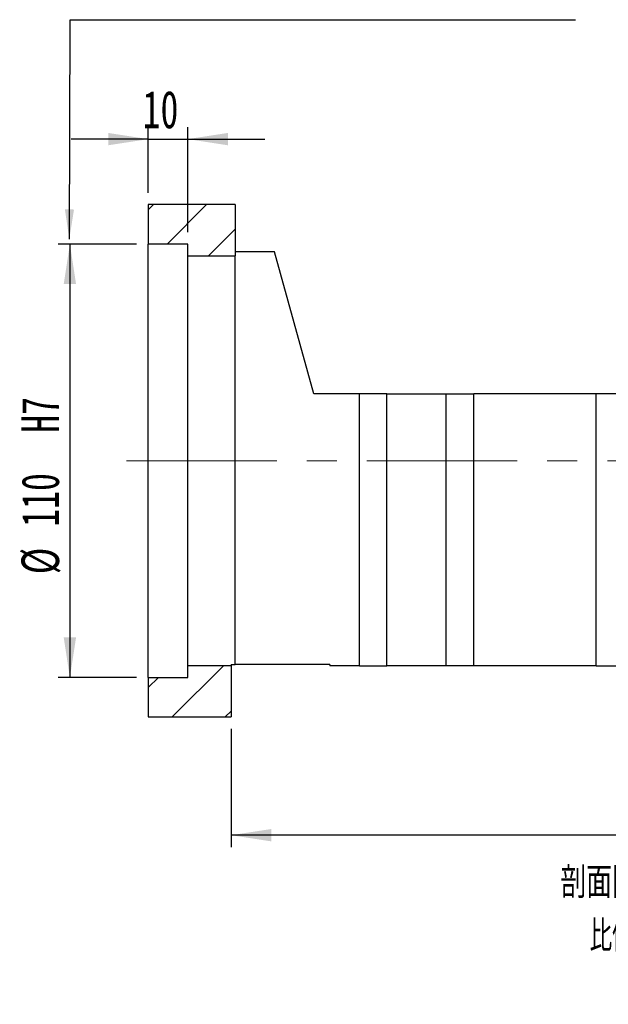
# Model space of a CAD drawing. Header units: millimetres. Extents: x 29 to 285, y 7 to 205.
# Tile 4 of 6: x 175 to 225, y 7 to 90. Entities that reach past the tile are written whole.
import ezdxf

# ---------------------------------------------------------------- set-up
doc = ezdxf.new("R2010")
doc.units = ezdxf.units.MM
doc.linetypes.add('CENTERX2', pattern=[20.32, 12.7, -2.54, 2.54, -2.54])
doc.layers.add('圖層0', color=7, linetype='Continuous')
doc.styles.add('SLDTEXTSTYLE0', font='TXT', dxfattribs={"width": 0.7})
doc.styles.add('SLDTEXTSTYLE4', font='TXT', dxfattribs={"width": 0.75, "bigfont": 'bigfont'})
doc.styles.add('SLDTEXTSTYLE5', font='TXT', dxfattribs={"width": 0.65625, "bigfont": 'bigfont'})
doc.dimstyles.new('SLDDIMSTYLE3', dxfattribs={"dimtxt": 3.389974, "dimasz": 2.5, "dimexe": 0, "dimexo": 0.0625, "dimgap": 0.847493, "dimtad": 1, "dimlfac": 3, "dimrnd": 1e-09, "dimzin": 12, "dimdsep": 46, "dimtxsty": 'SLDTEXTSTYLE0', "dimsah": 1, "dimcen": 0.09, "dimadec": 0, "dimazin": 3, "dimtfac": 1, "dimtofl": 0, "dimtmove": 0, "dimatfit": 3, "dimfxl": 1, "dimfrac": 2, "dimtolj": 1, "dimtzin": 12, "dimarcsym": 0})
doc.dimstyles.new('SLDDIMSTYLE6', dxfattribs={"dimtxt": 3.389974, "dimasz": 2.5, "dimexe": 0, "dimexo": 0.0625, "dimgap": 0.847493, "dimtad": 1, "dimlfac": 3, "dimrnd": 1e-09, "dimzin": 12, "dimdsep": 46, "dimtxsty": 'SLDTEXTSTYLE0', "dimsah": 1, "dimcen": 0.09, "dimadec": 0, "dimazin": 3, "dimtfac": 1, "dimtmove": 0, "dimatfit": 0, "dimfxl": 1, "dimfrac": 2, "dimtolj": 1, "dimtzin": 12, "dimarcsym": 0})

# ---------------------------------------------------------------- blocks, each defined once
blk = doc.blocks.new('_D_16')
at = {"layer": '圖層0', "color": 7}
for p, q in [((266.294, 37.149), (266.294, 20.149)), ((193.294, 30.149), (193.294, 20.149)), ((266.294, 21.149), (193.294, 21.149))]:
    blk.add_line(p, q, dxfattribs=at)
for points in [[(193.294, 21.149), (196.684, 20.627), (196.684, 21.67)], [(266.294, 21.149), (262.904, 21.67), (262.904, 20.627)]]:
    blk.add_solid(points, dxfattribs=at)
at = {"layer": '圖層0', "color": 7, "insert": (226.813, 25.242), "char_height": 3.175, "attachment_point": 1, "style": 'SLDTEXTSTYLE0'}
blk.add_mtext('219', dxfattribs=at)
blk = doc.blocks.new('_D_17')
at = {"layer": '圖層0', "color": 7}
for p, q in [((186.294, 75.482), (186.294, 81.021)), ((189.627, 72.149), (189.627, 81.021)), ((186.294, 80.021), (179.775, 80.021)), ((186.294, 80.021), (189.627, 80.021)), ((189.627, 80.021), (196.147, 80.021))]:
    blk.add_line(p, q, dxfattribs=at)
for points in [[(186.294, 80.021), (182.904, 80.543), (182.904, 79.5)], [(189.627, 80.021), (193.017, 79.5), (193.017, 80.543)]]:
    blk.add_solid(points, dxfattribs=at)
at = {"layer": '圖層0', "color": 7, "insert": (185.814, 84.114), "char_height": 3.175, "attachment_point": 1, "style": 'SLDTEXTSTYLE0'}
blk.add_mtext('10', dxfattribs=at)
blk = doc.blocks.new('_D_18')
at = {"layer": '圖層0', "color": 7}
for p, q in [((185.294, 71.149), (178.669, 71.149)), ((179.669, 71.149), (179.669, 34.482)), ((185.294, 34.482), (178.669, 34.482))]:
    blk.add_line(p, q, dxfattribs=at)
for points in [[(179.669, 71.149), (179.147, 67.759), (180.19, 67.759)], [(179.669, 34.482), (180.19, 37.872), (179.147, 37.872)]]:
    blk.add_solid(points, dxfattribs=at)
at = {"layer": '圖層0', "color": 7, "char_height": 3.175, "attachment_point": 1, "rotation": 90, "style": 'SLDTEXTSTYLE0'}
for s, insert in [('H7', (175.576, 55.187)), ('110', (175.576, 47.24)), ('%%c', (175.576, 43.219))]:
    blk.add_mtext(s, dxfattribs=dict(at, insert=insert))
blk = doc.blocks.new('SW_NOTE_4')
at = {"layer": '圖層0', "color": 0, "char_height": 2.64583, "attachment_point": 2}
for s, insert, style in [('\\M+19655\\M+196CA\\M+19AA4 AF-AF', (10.335, 3.411), 'SLDTEXTSTYLE4'), ('\\M+194E4\\M+197E1 1 : 3', (10.571, -1.117), 'SLDTEXTSTYLE5')]:
    blk.add_mtext(s, dxfattribs=dict(at, insert=insert, style=style))

msp = doc.modelspace()

# ---------------------------------------------------------------- hatches: boundary and pattern name
at = {"layer": '圖層0', "linetype": 'Continuous', "lineweight": 18}
h = msp.add_hatch(dxfattribs=at)
h.set_pattern_fill('ANSI31', color=256, style=0)
h.paths.add_polyline_path([(193.6275, 70.1487), (193.6275, 74.482), (186.2942, 74.482), (186.2942, 71.1487), (189.6275, 71.1487), (189.6275, 70.1487)], flags=0)
h = msp.add_hatch(dxfattribs=at)
h.set_pattern_fill('ANSI31', color=256, style=0)
h.paths.add_polyline_path([(193.2942, 31.1487), (193.2942, 35.482), (189.6275, 35.482), (189.6275, 34.4821), (186.2942, 34.4821), (186.2942, 31.1487)], flags=0)

# ---------------------------------------------------------------- linework, layer by layer
at = {"color": 7, "linetype": 'Continuous', "lineweight": 25}
for p, q in [((186.2942, 74.482), (186.2942, 71.1487)), ((193.6275, 74.482), (186.2942, 74.482)), ((193.6275, 74.482), (193.6275, 70.1487)), ((189.6275, 71.1487), (186.2942, 71.1487)), ((186.2942, 34.4821), (186.2942, 71.1487)), ((189.6275, 70.1487), (189.6275, 71.1487)), ((189.6275, 70.1487), (193.6275, 70.1487)), ((189.6275, 35.482), (189.6275, 70.1487)), ((196.9608, 70.482), (193.6275, 70.482)), ((193.6275, 35.5821), (193.6275, 70.1487)), ((200.2942, 58.4821), (196.9608, 70.482)), ((204.1275, 58.4821), (200.2942, 58.4821)), ((204.1275, 35.482), (204.1275, 58.4821)), ((206.4608, 58.4821), (204.1275, 58.4821)), ((206.4608, 35.482), (206.4608, 58.4821)), ((206.4608, 58.4821), (211.4608, 58.4821)), ((211.4608, 35.482), (211.4608, 58.4821)), ((211.4608, 58.4821), (213.7942, 58.4821)), ((213.7942, 35.482), (213.7942, 58.4821)), ((224.1275, 58.4821), (213.7942, 58.4821)), ((224.1275, 35.482), (224.1275, 58.4821)), ((226.4608, 58.4821), (224.1275, 58.4821)), ((189.6275, 34.4821), (189.6275, 35.482)), ((193.2942, 35.482), (189.6275, 35.482)), ((193.2942, 35.5821), (193.6275, 35.5821)), ((193.2942, 35.5821), (193.2942, 35.482)), ((193.2942, 35.482), (193.2942, 31.1487)), ((201.6275, 35.5821), (193.6275, 35.5821)), ((201.6275, 35.5821), (201.6275, 35.482)), ((204.1275, 35.482), (201.6275, 35.482)), ((204.1275, 35.482), (206.4608, 35.482)), ((211.4608, 35.482), (206.4608, 35.482)), ((213.7942, 35.482), (211.4608, 35.482)), ((224.1275, 35.482), (213.7942, 35.482)), ((224.1275, 35.482), (226.4608, 35.482)), ((186.2942, 34.4821), (186.2942, 31.1487)), ((186.2942, 34.4821), (189.6275, 34.4821)), ((186.2942, 31.1487), (193.2942, 31.1487))]:
    msp.add_line(p, q, dxfattribs=at)
at = {"layer": '圖層0', "color": 7}
for p, q in [((179.6217, 71.5702), (179.6956, 90.1227)), ((179.6956, 90.1227), (222.3872, 90.1227))]:
    msp.add_line(p, q, dxfattribs=at)
at = {"layer": '圖層0', "color": 7, "linetype": 'CENTERX2', "lineweight": 18}
msp.add_line((184.4449, 52.8154), (265.4577, 52.8154), dxfattribs=at)
at = {"layer": '圖層0', "color": 7}
msp.add_solid([(179.6217, 71.5702), (180.0162, 74.0686), (179.247, 74.0717)], dxfattribs=at)

# ---------------------------------------------------------------- block references
at = {"layer": '圖層0'}
msp.add_blockref('SW_NOTE_4', (219.1079, 15.0655), dxfattribs=at)

# ---------------------------------------------------------------- dimensions: what is measured, and where the dimension line sits
at = {"layer": '圖層0', "color": 7}
for base, p1, p2, dimstyle, picture, middle in [((189.6275, 80.0212), (186.2942, 74.482), (189.6275, 71.1487), 'SLDDIMSTYLE6', '_D_17', (187.8008, 80.0212)), ((193.2942, 21.1487), (266.2942, 38.1487), (193.2942, 31.1487), 'SLDDIMSTYLE3', '_D_16', (229.7942, 21.1487))]:
    dim = msp.add_linear_dim(base=base, p1=p1, p2=p2, dimstyle=dimstyle, dxfattribs=at)
    dim.commit()
    dim.dimension.update_dxf_attribs({"geometry": picture, "text_midpoint": middle, "dimtype": 160})
dim = msp.add_linear_dim(base=(179.6685, 34.4821), p1=(186.2942, 71.1487), p2=(186.2942, 34.4821), angle=90, text='%%c<>  H7', dimstyle='SLDDIMSTYLE3', dxfattribs=at)
dim.commit()
dim.dimension.update_dxf_attribs({"geometry": '_D_18', "text_midpoint": (179.6685, 51.7382), "dimtype": 160})

doc.saveas('drawing.dxf')
